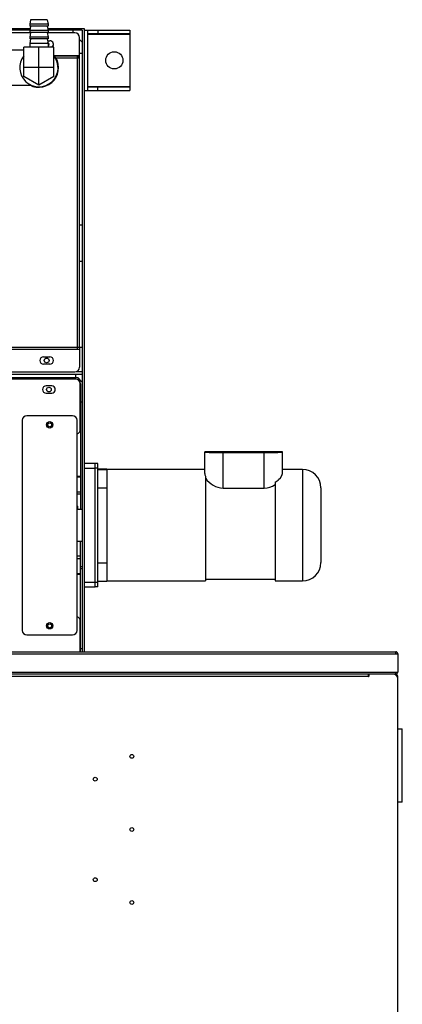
# Model space of a CAD drawing. Header units: inches. Extents: x -100 to 100, y -97 to 31.
# Tile 15 of 15: x 49 to 66, y -13 to 29. Entities that reach past the tile are written whole.
import ezdxf

# ---------------------------------------------------------------- set-up
doc = ezdxf.new("R2010")
doc.units = ezdxf.units.IN
doc.header["$MEASUREMENT"] = 0

msp = doc.modelspace()

# ---------------------------------------------------------------- linework, layer by layer
at = {"color": 7, "linetype": 'Continuous', "lineweight": 25}
for p, q in [((49.935, 28.972), (49.896, 28.776)), ((50.644, 28.972), (49.935, 28.972)), ((50.644, 28.972), (50.683, 28.776)), ((43.065, 28.598), (49.915, 28.598)), ((49.899, 28.519), (47.036, 28.519)), ((49.896, 28.776), (49.896, 28.697)), ((50.683, 28.776), (49.896, 28.776)), ((49.935, 28.697), (49.896, 28.5)), ((50.683, 28.697), (49.896, 28.697)), ((49.896, 28.5), (49.896, 28.421)), ((50.683, 28.5), (49.896, 28.5)), ((50.644, 28.697), (50.683, 28.5)), ((50.663, 28.598), (52.238, 28.598)), ((52.159, 28.519), (50.679, 28.519)), ((50.683, 28.776), (50.683, 28.697)), ((50.683, 28.5), (50.683, 28.421)), ((51.766, 28.401), (51.766, 28.519)), ((52.159, 28.519), (52.159, 1.732)), ((52.238, 28.598), (52.238, 1.732)), ((52.238, 28.519), (52.396, 28.519)), ((52.396, 25.921), (52.396, 28.519)), ((52.403, 28.519), (54.207, 28.519)), ((52.403, 25.921), (52.403, 28.519)), ((52.829, 28.519), (52.829, 28.362)), ((54.207, 28.519), (54.207, 25.921)), ((49.931, 28.401), (47.036, 28.401)), ((49.935, 28.421), (49.896, 28.224)), ((50.683, 28.421), (49.896, 28.421)), ((49.896, 28.224), (49.896, 28.146)), ((50.683, 28.224), (49.896, 28.224)), ((49.935, 28.146), (49.896, 27.949)), ((50.683, 28.146), (49.896, 28.146)), ((50.644, 28.421), (50.683, 28.224)), ((50.644, 28.146), (50.683, 27.949)), ((51.844, 28.401), (50.648, 28.401)), ((50.659, 28.067), (50.762, 28.067)), ((50.683, 28.224), (50.683, 28.146)), ((52.041, 27.338), (52.041, 28.205)), ((52.159, 28.008), (52.041, 28.126)), ((52.396, 28.354), (54.207, 28.354)), ((54.207, 28.362), (52.403, 28.362)), ((49.64, 27.654), (49.128, 27.654)), ((49.64, 26.53), (49.64, 27.791)), ((50.939, 27.791), (49.64, 27.791)), ((49.896, 27.949), (49.896, 27.791)), ((50.683, 27.949), (49.896, 27.949)), ((50.289, 26.155), (50.289, 27.791)), ((50.683, 27.949), (50.683, 27.791)), ((50.939, 26.53), (50.939, 27.791)), ((50.958, 27.425), (52.041, 27.425)), ((50.964, 27.417), (52.041, 27.417)), ((51.021, 27.33), (52.041, 27.33)), ((51.955, 14.779), (51.955, 27.417)), ((52.041, 27.338), (51.955, 27.338)), ((52.033, 27.33), (52.033, 27.338)), ((52.041, 27.535), (52.159, 27.535)), ((52.041, 14.866), (52.041, 27.33)), ((50.939, 26.906), (49.64, 26.906)), ((50.289, 26.155), (49.64, 26.53)), ((50.939, 26.53), (50.289, 26.155)), ((49.128, 26.157), (49.937, 26.157)), ((52.238, 25.921), (52.396, 25.921)), ((52.396, 26.086), (54.207, 26.086)), ((54.207, 26.079), (52.403, 26.079)), ((52.403, 25.921), (54.207, 25.921)), ((52.829, 25.921), (52.829, 26.079)), ((52.041, 20.134), (52.159, 20.134)), ((52.041, 18.559), (52.159, 18.559)), ((5.703, 14.866), (52.041, 14.866)), ((51.955, 14.858), (52.159, 14.858)), ((52.041, 14.858), (52.041, 13.992)), ((5.703, 14.779), (52.041, 14.779)), ((5.703, 14.771), (52.041, 14.771)), ((50.486, 14.445), (50.762, 14.445)), ((50.762, 14.13), (50.486, 14.13)), ((51.884, 13.678), (-51.856, 13.678)), ((5.9, 13.795), (51.844, 13.795)), ((51.884, 13.554), (51.884, 13.678)), ((52.159, 13.677), (51.884, 13.677)), ((52.159, 13.803), (51.9, 13.803)), ((-51.935, 13.554), (51.963, 13.554)), ((51.884, 13.48), (-51.856, 13.48)), ((50.84, 13.191), (50.604, 13.191)), ((51.963, 13.554), (52.159, 13.357)), ((52.074, 11.316), (52.074, 13.283)), ((52.081, 13.283), (52.081, 7.871)), ((50.604, 12.876), (50.84, 12.876)), ((52.081, 12.394), (52.074, 12.394)), ((52.081, 12.35), (52.074, 12.35)), ((52.081, 12.499), (52.159, 12.499)), ((51.739, 11.907), (49.771, 11.907)), ((49.574, 11.71), (49.574, 2.655)), ((51.936, 2.655), (51.936, 11.71)), ((57.435, 9.413), (57.435, 10.343)), ((59.994, 10.349), (58.222, 10.349)), ((58.222, 8.787), (58.222, 10.325)), ((58.222, 10.325), (59.994, 10.325)), ((59.994, 8.787), (59.994, 10.325)), ((60.781, 9.413), (60.781, 10.343)), ((52.829, 9.84), (52.238, 9.84)), ((52.711, 4.524), (52.711, 9.84)), ((52.829, 4.525), (52.829, 9.84)), ((52.238, 9.644), (52.711, 9.644)), ((52.829, 9.643), (52.711, 9.643)), ((53.222, 9.6), (52.829, 9.6)), ((53.222, 9.6), (52.829, 9.6)), ((53.222, 9.577), (52.829, 9.577)), ((53.222, 9.6), (53.222, 4.774)), ((57.435, 9.589), (53.222, 9.589)), ((61.648, 9.589), (60.781, 9.589)), ((61.648, 9.589), (61.648, 4.786)), ((51.936, 9.294), (52.081, 9.294)), ((51.936, 9.267), (52.081, 9.267)), ((57.474, 9.297), (57.474, 4.786)), ((60.466, 9.039), (60.466, 4.786)), ((51.936, 8.62), (52.081, 8.62)), ((51.936, 8.538), (52.081, 8.538)), ((53.222, 8.784), (52.829, 8.784)), ((58.222, 8.787), (59.994, 8.787)), ((62.435, 8.802), (62.435, 5.573)), ((51.963, 7.997), (51.951, 8.009)), ((51.963, 7.871), (51.963, 7.997)), ((52.159, 7.871), (51.963, 7.871)), ((51.936, 6.493), (52.159, 6.493)), ((52.081, 1.732), (52.081, 6.493)), ((51.936, 5.87), (52.081, 5.87)), ((51.936, 5.745), (52.081, 5.745)), ((53.222, 5.556), (52.829, 5.556)), ((52.081, 5.097), (51.936, 5.097)), ((52.081, 5.409), (52.159, 5.409)), ((52.081, 5.323), (52.159, 5.323)), ((51.936, 5.07), (52.081, 5.07)), ((52.829, 4.722), (52.238, 4.722)), ((52.829, 4.774), (53.222, 4.774)), ((53.222, 4.786), (57.474, 4.786)), ((57.474, 4.865), (60.466, 4.865)), ((60.466, 4.786), (61.648, 4.786)), ((52.238, 4.524), (52.711, 4.524)), ((52.829, 4.525), (52.711, 4.525)), ((52.074, 1.732), (52.074, 3.048)), ((49.771, 2.458), (51.739, 2.458)), ((26.465, 1.732), (65.662, 1.732)), ((52.074, 2.014), (52.081, 2.014)), ((52.074, 1.971), (52.081, 1.971)), ((52.159, 1.866), (52.081, 1.866)), ((65.662, 1.646), (65.662, 1.732)), ((26.378, 1.646), (65.748, 1.646)), ((65.748, 1.646), (65.748, 0.854)), ((26.378, 0.854), (65.748, 0.854)), ((65.656, 0.854), (65.656, 0.768)), ((65.662, 0.768), (26.465, 0.768)), ((27.638, 0.681), (64.488, 0.681)), ((64.488, 0.669), (64.488, 0.767)), ((64.488, 0.689), (64.508, 0.689)), ((64.488, 0.669), (64.508, 0.669)), ((64.508, 0.768), (64.508, 0.669)), ((65.656, 0.846), (65.662, 0.846)), ((65.662, 0.768), (65.662, 0.846)), ((65.748, -16.87), (65.748, 0.681)), ((65.748, -1.594), (65.945, -1.594)), ((65.945, -4.744), (65.945, -1.594)), ((65.945, -4.744), (65.748, -4.744))]:
    msp.add_line(p, q, dxfattribs=at)
at = {"color": 7, "linetype": 'Continuous', "lineweight": 25, "flags": 128}
for points in [[(57.435, 9.413), (57.444, 9.361), (57.474, 9.297)], [(60.466, 9.039), (60.595, 9.133), (60.616, 9.151), (60.696, 9.233), (60.76, 9.33), (60.781, 9.413)], [(51.951, 8.009), (51.945, 8.009), (51.936, 8.009)], [(51.936, 8.009), (51.942, 8.009), (51.951, 8.009)]]:
    msp.add_lwpolyline(points, dxfattribs=at)
at = {"color": 7, "linetype": 'Continuous', "lineweight": 25}
for centre, radius in [((53.537, 27.22), 0.37), ((50.624, 14.287), 0.102), ((50.722, 13.033), 0.102), ((50.755, 11.513), 0.138), ((50.755, 11.513), 0.0827), ((50.755, 2.852), 0.138), ((50.755, 2.852), 0.0827), ((54.291, -2.776), 0.0827), ((52.717, -3.76), 0.0827), ((54.291, -5.925), 0.0827), ((52.717, -8.091), 0.0827), ((54.291, -9.075), 0.0827)]:
    msp.add_circle(centre, radius, dxfattribs=at)
for centre, radius, start, end in [((50.762, 27.909), 0.157, 311.5394, 90), ((51.844, 28.205), 0.197, 360, 90), ((50.624, 27.909), 0.102, 305.2344, 61.3986), ((50.289, 26.906), 0.827, 141.7868, 38.2132), ((50.289, 26.906), 0.846, 242.0945, 39.8753), ((50.486, 14.287), 0.157, 90, 270), ((50.762, 14.287), 0.157, 270, 90), ((51.844, 13.992), 0.197, 270, 360), ((50.604, 13.033), 0.157, 90, 270), ((50.84, 13.033), 0.157, 270, 90), ((51.877, 13.283), 0.197, 360, 90), ((51.884, 13.283), 0.197, 360, 90), ((49.771, 11.71), 0.197, 90, 180), ((51.739, 11.71), 0.197, 360, 90), ((51.877, 11.316), 0.197, 287.4576, 360), ((58.007, -14.554), 24.903, 89.5042, 91.3159), ((58.044, 40.443), 30.119, 268.841, 270.339), ((60.172, -19.769), 30.119, 88.841, 90.339), ((60.21, 35.227), 24.903, 269.5042, 271.3159), ((61.648, 8.802), 0.787, 360, 90), ((58.255, 9.719), 0.933, 213.2174, 268.0168), ((59.98, 9.648), 0.862, 270.9156, 304.3328), ((51.944, 8.264), 0.267, 268.3433, 273.9966), ((61.648, 5.573), 0.787, 270, 360), ((51.877, 3.048), 0.197, 360, 72.5424), ((49.771, 2.655), 0.197, 180, 270), ((51.739, 2.655), 0.197, 270, 360), ((65.662, 1.646), 0.0866, 0, 90), ((65.662, 1.646), 0.00787, 0, 90), ((65.662, 0.854), 0.0866, 270, 360), ((65.662, 0.854), 0.00787, 270, 0), ((64.524, 0.591), 0.0866, 100.4757, 114.1477), ((65.551, 0.571), 0.197, 0, 90), ((65.662, 0.681), 0.0866, 360, 90)]:
    msp.add_arc(centre, radius, start, end, dxfattribs=at)

doc.saveas('drawing.dxf')
